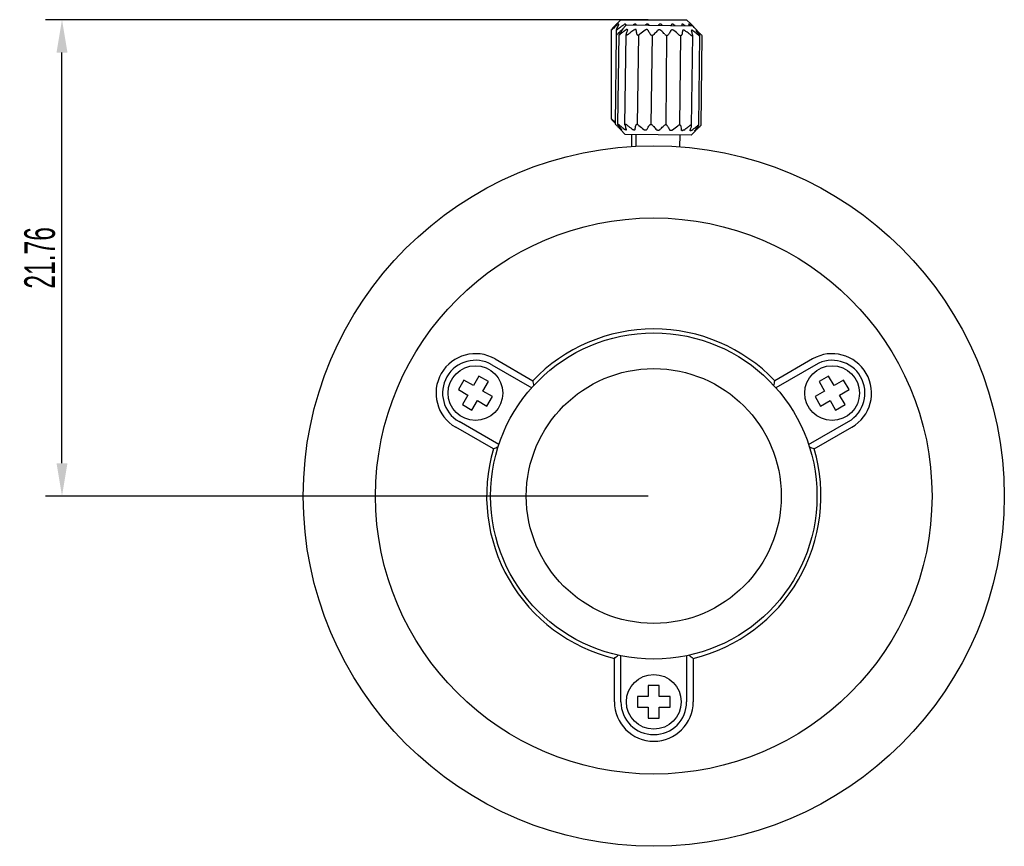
# Model space of a CAD drawing. Header units: millimetres. Extents: x 79 to 276, y 66 to 188.
# Tile 4 of 4: x 186 to 276, y 78 to 153. Entities that reach past the tile are written whole.
import ezdxf

# ---------------------------------------------------------------- set-up
doc = ezdxf.new("R2010")
doc.units = ezdxf.units.MM
doc.header["$LTSCALE"] = 16.335
doc.header["$PDMODE"] = 3
doc.header["$PDSIZE"] = 8
doc.layers.get('0').update_dxf_attribs({"linetype": 'CONTINUOUS'})
doc.layers.get('Defpoints').update_dxf_attribs({"linetype": 'CONTINUOUS'})
doc.layers.add('02___PRT_ALL_AXES', color=7, linetype='CONTINUOUS')
doc.styles.get("Standard").update_dxf_attribs({"font": 'txt', "width": 0.6})
doc.dimstyles.get("Standard").update_dxf_attribs({"dimtxt": 2.8, "dimasz": 3, "dimexe": 1.5, "dimexo": 0.5, "dimtad": 1, "dimdec": 3, "dimdsep": 46, "dimtxsty": 'STANDARD', "dimblk": '_FILLED', "dimblk1": '_FILLED', "dimblk2": '_FILLED', "dimcen": 0.09, "dimadec": 3, "dimazin": 2, "dimtol": 1, "dimtp": 0.001, "dimtm": 0.001, "dimtfac": 1, "dimtdec": 3, "dimtofl": 0, "dimtmove": 0, "dimatfit": 3, "dimldrblk": '_FILLED', "dimfxl": 1, "dimtolj": 1, "dimarcsym": 0})

# ---------------------------------------------------------------- blocks, each defined once
blk = doc.blocks.new('_FILLED')
at = {"color": 0, "linetype": 'ByBlock'}
blk.add_solid([(0, 0), (-1, 0.167), (-1, -0.167)], dxfattribs=at)
blk = doc.blocks.new('*D32')
at = {"color": 0, "lineweight": -2}
for p, q in [((243.266, 153.173), (188.242, 153.173)), ((189.742, 112.661), (189.742, 150.173)), ((243.266, 109.661), (188.242, 109.661))]:
    blk.add_line(p, q, dxfattribs=at)
at = {"layer": 'Defpoints', "color": 0}
for p in [(189.742, 153.173), (243.766, 153.173), (243.766, 109.661)]:
    blk.add_point(p, dxfattribs=at)
at = {"color": 0, "linetype": 'ByBlock', "lineweight": -2, "xscale": 3, "yscale": 3, "zscale": 3}
for p, rotation in [((189.742, 153.173), 90), ((189.742, 109.661), 270)]:
    blk.add_blockref('_FILLED', p, dxfattribs=dict(at, rotation=rotation))
at = {"color": 0, "insert": (187.717, 131.417), "char_height": 2.8, "attachment_point": 5, "rotation": 90}
blk.add_mtext('\\A1;21.76{}{{\\H0.7x;}{}}', dxfattribs=at)

msp = doc.modelspace()

# ---------------------------------------------------------------- linework, layer by layer
for p, q in [((242.3687, 151.7771), (242.2539, 143.5896)), ((243.6106, 151.7565), (243.511, 143.5766)), ((244.9234, 151.743), (244.8565, 143.5605)), ((246.2032, 151.7272), (246.1036, 143.5427))]:
    msp.add_line(p, q)
at = {"layer": '02___PRT_ALL_AXES', "color": 7, "linetype": 'Continuous'}
for p, q in [((240.7659, 153.1732), (240.3659, 152.7732)), ((240.7659, 153.1732), (246.7659, 153.1732)), ((246.7659, 153.1732), (247.1659, 152.7732)), ((239.9123, 144.0803), (239.9123, 152.2661)), ((239.966, 152.3395), (239.9906, 152.3674)), ((239.966, 152.3395), (239.9908, 152.3671)), ((240.2534, 152.5369), (240.2227, 152.5113)), ((240.2534, 152.5369), (240.2229, 152.511)), ((240.3426, 152.7487), (240.3659, 152.7732)), ((240.3519, 152.7585), (240.3427, 152.7488)), ((240.353, 151.7957), (240.353, 152.2887)), ((241.2897, 152.6946), (240.8437, 152.2593)), ((241.2, 152.6077), (241.2067, 152.7007)), ((241.2067, 152.7005), (241.2079, 152.7169)), ((241.2079, 152.7169), (241.2079, 152.6946)), ((241.2897, 152.6946), (247.2892, 152.6215)), ((241.3613, 152.2373), (241.3668, 152.2654)), ((246.3239, 152.7169), (246.3239, 152.6333)), ((246.3239, 152.7169), (246.33, 152.6339)), ((247.1659, 152.7732), (247.1811, 152.7572)), ((247.1799, 152.7585), (247.1891, 152.7488)), ((247.2017, 152.1943), (247.2065, 152.1661)), ((247.2892, 152.6215), (247.7245, 152.1755)), ((247.5411, 152.3671), (247.5659, 152.3395)), ((247.5412, 152.3674), (247.5659, 152.3395)), ((240.2691, 143.6163), (240.3687, 151.7957)), ((240.4926, 143.6021), (240.5925, 151.8045)), ((241.1364, 143.5611), (241.2371, 151.8298)), ((241.2426, 151.8613), (241.2371, 151.8298)), ((247.22, 143.487), (247.3207, 151.7557)), ((247.3207, 151.7557), (247.316, 151.7874)), ((247.8646, 143.5124), (247.9645, 151.7147)), ((248.0885, 143.5211), (248.1881, 151.7005)), ((248.1443, 151.7433), (248.1881, 151.7005)), ((239.9908, 143.9794), (239.966, 144.007)), ((239.9906, 143.9791), (239.966, 144.007)), ((240.2227, 143.8352), (240.2532, 143.8097)), ((240.2229, 143.8355), (240.2532, 143.8097)), ((241.1679, 142.6953), (240.7327, 143.1413)), ((241.1364, 143.5611), (241.1412, 143.5294)), ((241.2507, 143.1507), (241.2554, 143.1225)), ((247.0904, 143.0515), (247.0958, 143.0796)), ((247.1675, 142.6223), (247.6134, 143.0575)), ((247.2145, 143.4555), (247.22, 143.4871)), ((248.0838, 143.5168), (248.0885, 143.5211)), ((247.1675, 142.6223), (241.1679, 142.6953)), ((241.7659, 141.5978), (241.7659, 142.688)), ((242.1549, 141.6191), (242.1678, 142.6831)), ((246.1546, 141.5704), (246.1675, 142.6344)), ((228.9846, 121.6593), (232.6264, 119.5567)), ((229.2846, 122.1789), (232.7234, 120.1936)), ((258.2472, 122.1789), (254.8084, 120.1936)), ((258.5472, 121.6593), (254.9054, 119.5567)), ((227.8016, 120.6103), (227.3016, 119.7442)), ((228.6676, 120.1103), (227.8016, 120.6103)), ((259.7302, 120.6103), (258.8642, 120.1103)), ((260.2302, 119.7442), (259.7302, 120.6103)), ((226.4356, 120.2442), (225.9356, 119.3782)), ((227.3016, 119.7442), (226.4356, 120.2442)), ((228.1676, 119.2442), (228.6676, 120.1103)), ((258.8642, 120.1103), (259.3642, 119.2442)), ((261.0962, 120.2442), (260.2302, 119.7442)), ((261.5962, 119.3782), (261.0962, 120.2442)), ((225.9356, 119.3782), (226.8016, 118.8782)), ((226.8016, 118.8782), (226.3016, 118.0122)), ((229.0337, 118.7442), (228.1676, 119.2442)), ((228.5337, 117.8782), (229.0337, 118.7442)), ((259.3642, 119.2442), (258.4982, 118.7442)), ((258.4982, 118.7442), (258.9982, 117.8782)), ((260.7302, 118.8782), (261.5962, 119.3782)), ((261.2302, 118.0122), (260.7302, 118.8782)), ((226.3016, 118.0122), (227.1676, 117.5122)), ((227.1676, 117.5122), (227.6676, 118.3782)), ((227.6676, 118.3782), (228.5337, 117.8782)), ((258.9982, 117.8782), (259.8642, 118.3782)), ((259.8642, 118.3782), (260.3642, 117.5122)), ((260.3642, 117.5122), (261.2302, 118.0122)), ((229.6264, 114.3606), (225.9846, 116.4632)), ((257.9054, 114.3606), (261.5472, 116.4632)), ((229.1234, 113.9582), (225.6846, 115.9435)), ((258.4084, 113.9582), (261.8472, 115.9435)), ((240.1659, 90.8612), (240.1659, 94.832)), ((240.7659, 90.8612), (240.7659, 95.0664)), ((246.7659, 95.0664), (246.7659, 90.8612)), ((247.3659, 94.832), (247.3659, 90.8612)), ((244.2659, 92.3612), (243.2659, 92.3612)), ((243.2659, 92.3612), (243.2659, 91.3612)), ((244.2659, 91.3612), (244.2659, 92.3612)), ((243.2659, 91.3612), (242.2659, 91.3612)), ((242.2659, 91.3612), (242.2659, 90.3612)), ((245.2659, 91.3612), (244.2659, 91.3612)), ((245.2659, 90.3612), (245.2659, 91.3612)), ((242.2659, 90.3612), (243.2659, 90.3612)), ((243.2659, 90.3612), (243.2659, 89.3612)), ((244.2659, 90.3612), (245.2659, 90.3612)), ((244.2659, 89.3612), (244.2659, 90.3612)), ((243.2659, 89.3612), (244.2659, 89.3612))]:
    msp.add_line(p, q, dxfattribs=at)
for centre, radius in [((243.7659, 109.6612), 32), ((243.7659, 109.6612), 25.4), ((243.7659, 109.6612), 14.9), ((227.4846, 119.0612), 2.5), ((260.0472, 119.0612), 2.5), ((243.7659, 109.6612), 11.6383), ((243.7659, 90.8612), 2.5)]:
    msp.add_circle(centre, radius, dxfattribs=at)
for centre, radius, start, end in [((250.1594, 143.3523), 13.5896, 137.436208, 138.598555), ((250.0063, 143.4912), 13.3829, 137.430666, 138.451717), ((250.6693, 140.0674), 16.2475, 130.171859, 130.946389), ((248.1482, 145.1993), 10.8589, 136.188267, 137.43607), ((249.7766, 141.121), 14.8666, 129.989077, 130.16236), ((248.4702, 142.693), 12.8226, 128.580423, 129.85221), ((233.3737, 159.3783), 9.6186, 316.16692, 316.429765), ((233.3691, 159.3828), 9.6251, 316.167025, 316.42907), ((253.9391, 145.4824), 15.2043, 152.915536, 153.192562), ((252.3242, 146.31), 13.3897, 152.287279, 152.922282), ((251.4533, 140.2197), 16.0263, 133.149066, 133.363566), ((250.3145, 147.3669), 11.1191, 151.465016, 152.292614), ((250.9163, 140.7926), 15.2411, 132.893488, 133.149323), ((251.3377, 138.4611), 17.5912, 127.067227, 127.913345), ((250.0784, 141.6963), 14.0088, 132.249724, 132.898534), ((249.1537, 147.9956), 9.799, 151.196033, 151.452077), ((252.2505, 143.4653), 14.3443, 143.881492, 144.137025), ((248.6282, 143.298), 11.8481, 130.974014, 132.266528), ((250.9399, 144.4244), 12.7203, 143.085708, 143.891557), ((249.717, 140.6082), 14.901, 126.044147, 127.070888), ((251.0677, 138.7658), 16.686, 127.170639, 128.261642), ((249.1628, 145.761), 10.4967, 142.019213, 143.093078), ((248.2526, 146.4679), 9.3442, 141.827763, 142.000768), ((248.7284, 141.9617), 13.2249, 125.585466, 126.031231), ((249.8436, 140.373), 14.6658, 126.815325, 127.153902), ((248.9853, 141.5231), 13.2308, 125.911901, 126.824111), ((261.6273, 145.6642), 21.3059, 162.932173, 163.090217), ((259.0549, 146.4561), 18.6143, 162.485746, 162.938235), ((255.5208, 147.5735), 14.9078, 161.922701, 162.493875), ((253.9413, 148.088), 13.2466, 161.745928, 161.918276), ((252.4665, 137.2565), 18.2931, 126.55011, 127.037369), ((250.4818, 139.9523), 14.9456, 124.76523, 126.592415), ((249.4501, 142.3857), 12.7836, 126.083626, 126.304563), ((231.8951, 148.4881), 11.0992, 22.213373, 22.395233), ((212.7847, 147.5706), 29.7506, 8.269146, 9.005635), ((250.3586, 144.0627), 11.3391, 130.251817, 130.582232), ((235.9346, 146.4726), 9.6564, 39.926616, 40.289002), ((251.644, 146.4331), 9.7176, 139.71184, 140.150451), ((237.0946, 143.9703), 11.4604, 49.272232, 49.746755), ((255.9276, 148.3689), 11.4135, 157.607401, 157.99248), ((237.8957, 142.1316), 13.0985, 53.356359, 53.913203), ((273.0651, 147.2642), 27.1145, 169.56337, 170.371463), ((238.8034, 141.9617), 13.2249, 53.968759, 54.414534), ((238.4344, 141.4536), 13.8529, 53.7862, 53.970668), ((237.7895, 140.1068), 14.9456, 52.012399, 53.839576), ((238.0575, 147.8203), 10.1643, 28.21309, 28.798834), ((239.5016, 143.2386), 12.1217, 50.845631, 51.437191), ((253.9918, 159.2198), 9.3889, 223.409695, 223.569752), ((254.1581, 159.3783), 9.6186, 223.570235, 223.83308), ((254.1628, 159.3828), 9.6251, 223.57093, 223.832975), ((233.4258, 147.9921), 14.399, 16.101584, 16.850997), ((239.3474, 145.1651), 10.9087, 42.514046, 43.809803), ((239.7885, 145.5836), 10.3007, 43.178248, 43.828473), ((229.379, 146.8179), 18.6126, 15.666561, 16.119476), ((238.8984, 144.7487), 11.5211, 42.531263, 43.177217), ((239.3238, 141.6407), 13.2308, 51.780689, 52.692907), ((237.4823, 143.4524), 13.4409, 41.549736, 42.522832), ((237.3275, 143.3122), 13.6498, 41.403139, 42.517128), ((238.5806, 140.6927), 14.4354, 51.620998, 51.790818), ((238.2932, 140.3299), 14.8983, 51.451503, 51.620973), ((237.1743, 138.9341), 16.6871, 50.343189, 51.433472), ((239.5398, 146.0928), 10.1377, 35.494318, 36.764821), ((239.7235, 143.4059), 11.8488, 46.33751, 47.630767), ((237.4413, 144.5893), 12.7193, 34.713231, 35.519816), ((238.2346, 141.8398), 14.0098, 45.706284, 46.354355), ((232.7216, 160.0542), 11.2552, 312.798788, 313.359946), ((235.7399, 137.4602), 18.293, 51.567438, 52.054706), ((226.7863, 146.0884), 21.306, 15.51459, 15.672636), ((236.1069, 143.6618), 14.3444, 34.467782, 34.723317), ((237.3756, 140.9574), 15.2412, 45.455456, 45.711317), ((236.8249, 140.3978), 16.0263, 45.241242, 45.455713), ((255.9634, 159.6986), 11.1546, 225.24292, 225.494385), ((250.2043, 153.0343), 13.6498, 221.403139, 222.517128), ((250.0495, 152.8941), 13.4409, 221.549736, 222.522832), ((250.6692, 156.279), 16.2474, 229.053611, 229.828214), ((249.7766, 155.2256), 14.8667, 229.837714, 230.010915), ((248.417, 151.3975), 11.2262, 222.524792, 223.46821), ((232.4232, 135.5465), 11.2552, 45.244861, 45.806019), ((251.6322, 154.919), 16.0263, 225.241242, 225.455712), ((251.0815, 154.3594), 15.2412, 225.455456, 225.711317), ((250.2226, 153.4771), 14.0098, 225.706285, 226.354341), ((252.3502, 151.6551), 14.3444, 214.467782, 214.723317), ((248.7336, 151.911), 11.8489, 226.337495, 227.630766), ((251.0158, 150.7275), 12.7193, 214.713232, 215.519802), ((251.2828, 156.3827), 16.6871, 230.343189, 231.433458), ((248.9173, 149.224), 10.1378, 215.494303, 216.76482), ((250.164, 154.987), 14.8983, 231.451488, 231.620973), ((249.8766, 154.6241), 14.4354, 231.620998, 231.790818), ((249.1333, 153.6761), 13.2308, 231.780689, 232.692907), ((261.6708, 149.2284), 21.306, 195.51459, 195.672636), ((259.0781, 148.499), 18.6127, 195.666561, 196.119468), ((255.0314, 147.3248), 14.399, 196.101575, 196.850996), ((252.7173, 157.8566), 18.293, 231.567438, 232.054706), ((250.6676, 155.21), 14.9456, 232.0124, 233.839576), ((215.392, 148.0526), 27.1145, 349.56337, 350.371463), ((275.6724, 147.7463), 29.7506, 188.269146, 189.005635), ((237.9753, 155.3646), 14.9456, 304.76523, 306.592415), ((235.9907, 158.0603), 18.2931, 306.55011, 307.037369), ((234.5159, 147.2288), 13.2466, 341.745928, 341.918277), ((232.9363, 147.7433), 14.9078, 341.922701, 342.493867), ((229.4023, 148.8608), 18.6143, 342.485739, 342.938235), ((226.8298, 149.6526), 21.3059, 342.932173, 343.090217), ((239.4718, 153.7937), 13.2308, 305.911901, 306.82411), ((238.6135, 154.9438), 14.6658, 306.815324, 307.153887), ((237.3895, 156.551), 16.686, 307.170625, 308.261643), ((240.2045, 148.849), 9.3442, 321.827763, 322.000768), ((239.2943, 149.5558), 10.4966, 322.019213, 323.093064), ((239.8289, 152.0188), 11.8481, 310.974013, 312.266513), ((237.5172, 150.8925), 12.7203, 323.085694, 323.891557), ((236.2067, 151.8516), 14.3443, 323.881491, 324.137025), ((238.3787, 153.6205), 14.0088, 312.24971, 312.898535), ((237.5408, 154.5242), 15.2411, 312.893488, 313.149323), ((237.0039, 155.0972), 16.0264, 313.149066, 313.363566), ((255.6667, 135.3361), 11.1546, 133.110422, 133.361887), ((255.7597, 135.2366), 11.2907, 132.830928, 133.109568), ((243.7659, 109.6612), 15.26, 43.645322, 136.354678), ((227.4846, 119.0612), 3.6, 60, 240), ((260.0472, 119.0612), 3.6, 300, 120), ((227.4846, 119.0612), 3, 60, 240), ((260.0472, 119.0612), 3, 300, 120), ((280.7316, 127.0909), 48.5011, 188.17572, 188.718736), ((206.8003, 127.0909), 48.5011, 351.281264, 351.82428), ((243.7659, 109.6612), 15.26, 163.645322, 256.354678), ((247.1542, 68.9332), 48.5011, 111.281264, 111.82428), ((243.7659, 109.6612), 15.26, 283.645322, 16.354678), ((240.3776, 68.9332), 48.5011, 68.17572, 68.718736), ((210.1886, 132.9596), 48.5011, 308.17572, 308.718736), ((277.3433, 132.9596), 48.5011, 231.281264, 231.82428), ((243.7659, 90.8612), 3.6, 180, 360), ((243.7659, 90.8612), 3, 180, 360)]:
    msp.add_arc(centre, radius, start, end, dxfattribs=at)
for points, knots in [([(239.9123, 152.2661), (239.9123, 152.2651), (239.9137, 152.2625), (239.9192, 152.2639), (239.9257, 152.2666), (239.935, 152.272), (239.9461, 152.2793), (239.9643, 152.2924), (239.9784, 152.3035), (239.9881, 152.3114)], [0, 0, 0, 0, 0.0317515, 0.0772081, 0.1572928, 0.272834, 0.4196656, 0.5929873, 1, 1, 1, 1]), ([(239.9164, 152.2767), (239.9158, 152.2756), (239.914, 152.2723), (239.9123, 152.2687), (239.9123, 152.2661)], [0, 0, 0, 0, 0.3285377, 1, 1, 1, 1]), ([(239.966, 152.3395), (239.9556, 152.3278), (239.9384, 152.3075), (239.9219, 152.2863), (239.9164, 152.2767)], [0, 0, 0, 0, 0.5843403, 1, 1, 1, 1]), ([(239.9881, 152.3114), (239.9908, 152.3136), (240.002, 152.3229), (240.0131, 152.3323), (240.0214, 152.3395)], [0, 0, 0, 0, 0.2413804, 1, 1, 1, 1]), ([(240.353, 152.2887), (240.353, 152.2848), (240.3538, 152.2771), (240.364, 152.2631), (240.3938, 152.2622), (240.4313, 152.2766), (240.4597, 152.2922), (240.475, 152.3017)], [0, 0, 0, 0, 0.0823822, 0.1552235, 0.3367729, 0.6277015, 1, 1, 1, 1]), ([(240.3688, 152.3395), (240.3672, 152.3362), (240.3613, 152.324), (240.3565, 152.3113), (240.3545, 152.3017)], [0, 0, 0, 0, 0.2764419, 1, 1, 1, 1]), ([(240.5162, 152.7481), (240.5127, 152.7458), (240.4983, 152.7358), (240.4843, 152.7252), (240.4739, 152.7169)], [0, 0, 0, 0, 0.2359596, 1, 1, 1, 1]), ([(240.475, 152.3017), (240.4795, 152.3046), (240.4978, 152.3165), (240.5155, 152.3294), (240.5285, 152.3395)], [0, 0, 0, 0, 0.2445437, 1, 1, 1, 1]), ([(240.583, 152.7605), (240.583, 152.7643), (240.5797, 152.7742), (240.5608, 152.7728), (240.5409, 152.7635), (240.5249, 152.7539), (240.5162, 152.7481)], [0, 0, 0, 0, 0.1446455, 0.3151332, 0.6047293, 1, 1, 1, 1]), ([(240.5671, 152.7169), (240.5687, 152.7197), (240.5742, 152.7301), (240.579, 152.7409), (240.5812, 152.7489)], [0, 0, 0, 0, 0.2827245, 1, 1, 1, 1]), ([(240.5812, 152.7489), (240.5815, 152.75), (240.5824, 152.7538), (240.583, 152.7577), (240.583, 152.7605)], [0, 0, 0, 0, 0.2779372, 1, 1, 1, 1]), ([(240.8876, 152.2673), (240.8853, 152.2654), (240.8757, 152.2576), (240.8663, 152.2496), (240.8592, 152.2434)], [0, 0, 0, 0, 0.2371829, 1, 1, 1, 1]), ([(240.9395, 152.2956), (240.9395, 152.2965), (240.939, 152.2986), (240.9351, 152.2991), (240.9307, 152.2974), (240.9245, 152.2943), (240.9169, 152.2895), (240.9043, 152.2806), (240.8944, 152.2728), (240.8876, 152.2673)], [0, 0, 0, 0, 0.0423758, 0.0860946, 0.1597325, 0.2683824, 0.4105014, 0.5827178, 1, 1, 1, 1]), ([(240.9066, 152.2428), (240.9149, 152.2534), (240.9259, 152.2678), (240.9363, 152.2857), (240.9394, 152.2928), (240.9395, 152.2956)], [0, 0, 0, 0, 0.6426231, 0.8648964, 1, 1, 1, 1]), ([(241.0822, 152.7481), (241.078, 152.7458), (241.0609, 152.7362), (241.0446, 152.7254), (241.0326, 152.7169)], [0, 0, 0, 0, 0.2448216, 1, 1, 1, 1]), ([(241.125, 152.7667), (241.1215, 152.7656), (241.1068, 152.7604), (241.0927, 152.7537), (241.0822, 152.7481)], [0, 0, 0, 0, 0.2367631, 1, 1, 1, 1]), ([(241.2079, 152.7169), (241.2086, 152.7262), (241.2081, 152.7444), (241.1838, 152.7799), (241.1459, 152.7734), (241.125, 152.7667)], [0, 0, 0, 0, 0.2374105, 0.4461652, 1, 1, 1, 1]), ([(241.272, 152.2696), (241.2681, 152.2674), (241.252, 152.2578), (241.2365, 152.2473), (241.2249, 152.2389)], [0, 0, 0, 0, 0.2406988, 1, 1, 1, 1]), ([(241.3668, 152.2653), (241.3668, 152.2723), (241.3648, 152.2838), (241.353, 152.2924), (241.341, 152.2945), (241.3265, 152.2929), (241.3025, 152.2858), (241.2844, 152.2767), (241.272, 152.2696)], [0, 0, 0, 0, 0.1792057, 0.262851, 0.3610384, 0.4841911, 0.6342499, 1, 1, 1, 1]), ([(242.1572, 152.7169), (242.1506, 152.7327), (242.1258, 152.7645), (242.0602, 152.7789), (241.9884, 152.7595), (241.9428, 152.7327), (241.921, 152.7169)], [0, 0, 0, 0, 0.1899975, 0.4173817, 0.7005138, 1, 1, 1, 1]), ([(242.1685, 152.2275), (242.1661, 152.2423), (242.1516, 152.2751), (242.1048, 152.2875), (242.0643, 152.2815), (242.016, 152.2654), (241.9816, 152.2453), (241.9596, 152.23)], [0, 0, 0, 0, 0.1811025, 0.3896001, 0.5250172, 0.6766358, 1, 1, 1, 1]), ([(243.2309, 152.2145), (243.2206, 152.231), (243.1885, 152.2622), (243.118, 152.2779), (243.0421, 152.2605), (242.9958, 152.2335), (242.9746, 152.2176)], [0, 0, 0, 0, 0.2036121, 0.4452776, 0.7229906, 1, 1, 1, 1]), ([(243.3005, 152.7169), (243.2864, 152.7334), (243.2481, 152.7632), (243.149, 152.7844), (243.0711, 152.7501), (243.0319, 152.7169)], [0, 0, 0, 0, 0.2214762, 0.4766232, 1, 1, 1, 1]), ([(243.4569, 151.8344), (243.4384, 151.8667), (243.3648, 151.9945), (243.2891, 152.121), (243.2309, 152.2145)], [0, 0, 0, 0, 0.25284, 1, 1, 1, 1]), ([(244.1475, 152.2034), (244.1157, 152.1732), (243.9883, 152.0509), (243.8638, 151.9257), (243.7715, 151.8306)], [0, 0, 0, 0, 0.2487668, 1, 1, 1, 1]), ([(244.4202, 152.2), (244.4034, 152.2168), (244.3613, 152.2463), (244.2846, 152.2638), (244.2075, 152.2482), (244.1648, 152.2197), (244.1475, 152.2034)], [0, 0, 0, 0, 0.2373912, 0.5000792, 0.7626798, 1, 1, 1, 1]), ([(244.4999, 152.7169), (244.4607, 152.7501), (244.3828, 152.7844), (244.2837, 152.7632), (244.2454, 152.7334), (244.2314, 152.7169)], [0, 0, 0, 0, 0.5235319, 0.7785892, 1, 1, 1, 1]), ([(244.7871, 151.8182), (244.757, 151.8508), (244.6367, 151.9799), (244.514, 152.1068), (244.4202, 152.2)], [0, 0, 0, 0, 0.251166, 1, 1, 1, 1]), ([(245.3369, 152.1889), (245.3169, 152.1584), (245.2367, 152.0347), (245.1591, 151.9094), (245.1016, 151.8144)], [0, 0, 0, 0, 0.2469684, 1, 1, 1, 1]), ([(245.5932, 152.1858), (245.5724, 152.2022), (245.5267, 152.2303), (245.4512, 152.2495), (245.3804, 152.2355), (245.3476, 152.2051), (245.3369, 152.1889)], [0, 0, 0, 0, 0.2770877, 0.5548773, 0.7964496, 1, 1, 1, 1]), ([(245.6108, 152.7169), (245.5891, 152.7327), (245.5434, 152.7595), (245.4716, 152.7789), (245.4061, 152.7645), (245.3812, 152.7327), (245.3747, 152.7169)], [0, 0, 0, 0, 0.299567, 0.5827677, 0.8100581, 1, 1, 1, 1]), ([(246.4992, 152.7169), (246.478, 152.732), (246.4459, 152.7522), (246.4015, 152.7694), (246.3727, 152.7746), (246.3482, 152.7712), (246.3253, 152.7531), (246.3229, 152.7305), (246.3239, 152.7169)], [0, 0, 0, 0, 0.3467849, 0.5008251, 0.6306286, 0.7330418, 0.8185805, 1, 1, 1, 1]), ([(246.6082, 152.1734), (246.5865, 152.1892), (246.5527, 152.2101), (246.5047, 152.2274), (246.4643, 152.2344), (246.4174, 152.2232), (246.402, 152.1907), (246.3993, 152.1759)], [0, 0, 0, 0, 0.3234461, 0.4751061, 0.6105429, 0.8189472, 1, 1, 1, 1]), ([(247.058, 152.7169), (247.0511, 152.7224), (247.0407, 152.7303), (247.0269, 152.7404), (247.0114, 152.7512), (246.9917, 152.7632), (246.9715, 152.7727), (246.9523, 152.7744), (246.9488, 152.7644), (246.9488, 152.7605)], [0, 0, 0, 0, 0.1995653, 0.2948416, 0.3861991, 0.6290184, 0.8072203, 0.9120165, 1, 1, 1, 1]), ([(246.9488, 152.7605), (246.9488, 152.754), (246.9535, 152.7387), (246.9603, 152.7248), (246.9647, 152.7169)], [0, 0, 0, 0, 0.4196585, 1, 1, 1, 1]), ([(247.3428, 152.1645), (247.3261, 152.1772), (247.3013, 152.1945), (247.2672, 152.2124), (247.242, 152.2218), (247.2157, 152.2245), (247.2028, 152.2082), (247.2018, 152.1991), (247.2017, 152.1943)], [0, 0, 0, 0, 0.3649657, 0.5257857, 0.6622629, 0.8457829, 0.9173934, 1, 1, 1, 1]), ([(247.7085, 152.16), (247.6986, 152.169), (247.6781, 152.1867), (247.6614, 152.2016), (247.6297, 152.2223), (247.6296, 152.2141)], [0, 0, 0, 0, 0.4149115, 0.7480677, 1, 1, 1, 1]), ([(247.6296, 152.2141), (247.6296, 152.2113), (247.6325, 152.2041), (247.6424, 152.186), (247.6532, 152.1713), (247.6612, 152.1606)], [0, 0, 0, 0, 0.1350968, 0.3573262, 1, 1, 1, 1]), ([(240.6255, 151.8689), (240.617, 151.857), (240.6055, 151.8401), (240.5951, 151.8182), (240.5926, 151.8086), (240.5925, 151.8045)], [0, 0, 0, 0, 0.60144, 0.8305156, 1, 1, 1, 1]), ([(240.5925, 151.8045), (240.5925, 151.8022), (240.5931, 151.7975), (240.6007, 151.7917), (240.6151, 151.7937), (240.6341, 151.8008), (240.6581, 151.8136), (240.675, 151.8243), (240.684, 151.8304)], [0, 0, 0, 0, 0.0642169, 0.1217061, 0.2457489, 0.4406555, 0.6977352, 1, 1, 1, 1]), ([(240.684, 151.8304), (240.6882, 151.8332), (240.7055, 151.8451), (240.7223, 151.8577), (240.7348, 151.8675)], [0, 0, 0, 0, 0.2405086, 1, 1, 1, 1]), ([(241.2371, 151.8298), (241.237, 151.8189), (241.241, 151.8007), (241.2608, 151.7873), (241.2811, 151.7836), (241.3056, 151.7859), (241.3442, 151.7966), (241.373, 151.8107), (241.3922, 151.8218)], [0, 0, 0, 0, 0.173608, 0.2608982, 0.3655038, 0.4949896, 0.6482121, 1, 1, 1, 1]), ([(242.2259, 151.8494), (242.2274, 151.8392), (242.2332, 151.8191), (242.2612, 151.7821), (242.3152, 151.7681), (242.3714, 151.7761), (242.4339, 151.7976), (242.4768, 151.8249), (242.5025, 151.846)], [0, 0, 0, 0, 0.0925103, 0.1855948, 0.4072716, 0.5482619, 0.699549, 1, 1, 1, 1]), ([(243.4569, 151.8344), (243.4696, 151.8123), (243.5114, 151.7704), (243.6024, 151.7487), (243.697, 151.7709), (243.7503, 151.8087), (243.7715, 151.8306)], [0, 0, 0, 0, 0.2124239, 0.4682137, 0.7463577, 1, 1, 1, 1]), ([(244.7871, 151.8182), (244.8077, 151.7959), (244.8601, 151.7568), (244.9541, 151.7323), (245.0457, 151.7518), (245.0885, 151.7926), (245.1016, 151.8144)], [0, 0, 0, 0, 0.2536432, 0.5317871, 0.7875767, 1, 1, 1, 1]), ([(246.0561, 151.8027), (246.0813, 151.781), (246.1235, 151.7527), (246.1854, 151.7297), (246.2415, 151.7203), (246.2958, 151.733), (246.3247, 151.7693), (246.3309, 151.7893), (246.3326, 151.7994)], [0, 0, 0, 0, 0.3004519, 0.4517391, 0.5927292, 0.8144057, 0.9074898, 1, 1, 1, 1]), ([(247.1107, 151.7899), (247.1334, 151.7719), (247.1687, 151.7475), (247.2179, 151.7237), (247.2517, 151.713), (247.2811, 151.7102), (247.3049, 151.7172), (247.3187, 151.7347), (247.3206, 151.7486), (247.3207, 151.7557)], [0, 0, 0, 0, 0.3397319, 0.4987206, 0.6394332, 0.7533465, 0.8408501, 0.9169398, 1, 1, 1, 1]), ([(247.8238, 151.7812), (247.8403, 151.7676), (247.8647, 151.7485), (247.8974, 151.7266), (247.9188, 151.7142), (247.937, 151.7062), (247.951, 151.7024), (247.9627, 151.705), (247.9644, 151.7118), (247.9645, 151.7147)], [0, 0, 0, 0, 0.3762127, 0.5453478, 0.6929171, 0.8115209, 0.8951944, 0.9485449, 1, 1, 1, 1]), ([(247.9645, 151.7147), (247.9645, 151.7188), (247.9622, 151.7285), (247.9523, 151.7507), (247.9413, 151.7678), (247.933, 151.7799)], [0, 0, 0, 0, 0.1694843, 0.3985594, 1, 1, 1, 1]), ([(240.0214, 144.007), (240.0081, 144.0185), (239.9834, 144.0392), (239.9534, 144.0624), (239.9332, 144.0757), (239.9236, 144.081), (239.9177, 144.083), (239.9148, 144.0834), (239.9125, 144.0825), (239.9123, 144.081), (239.9123, 144.0803)], [0, 0, 0, 0, 0.3881475, 0.7113445, 0.8338215, 0.9216595, 0.9511241, 0.9714302, 0.9852845, 1, 1, 1, 1]), ([(239.9123, 144.0803), (239.9123, 144.0766), (239.9181, 144.0669), (239.9289, 144.051), (239.9459, 144.0301), (239.9588, 144.0151), (239.966, 144.007)], [0, 0, 0, 0, 0.124297, 0.3469122, 0.6460722, 1, 1, 1, 1]), ([(240.6333, 143.5356), (240.6169, 143.5492), (240.5924, 143.5683), (240.5597, 143.5902), (240.5384, 143.6026), (240.5201, 143.6106), (240.5061, 143.6145), (240.4944, 143.6118), (240.4927, 143.6051), (240.4926, 143.6021)], [0, 0, 0, 0, 0.3762125, 0.545347, 0.6929164, 0.8115207, 0.8951944, 0.9485449, 1, 1, 1, 1]), ([(240.4926, 143.6021), (240.4926, 143.598), (240.4949, 143.5884), (240.5048, 143.5661), (240.5158, 143.549), (240.5241, 143.5369)], [0, 0, 0, 0, 0.1694844, 0.39856, 1, 1, 1, 1]), ([(240.7763, 143.1323), (240.7741, 143.1342), (240.7648, 143.1423), (240.7556, 143.1505), (240.7486, 143.1568)], [0, 0, 0, 0, 0.2371829, 1, 1, 1, 1]), ([(240.8275, 143.1027), (240.8275, 143.1018), (240.827, 143.0997), (240.8231, 143.0993), (240.8187, 143.1011), (240.8126, 143.1044), (240.8052, 143.1094), (240.7927, 143.1186), (240.7831, 143.1266), (240.7763, 143.1323)], [0, 0, 0, 0, 0.0423758, 0.0860946, 0.1597325, 0.2683824, 0.4105014, 0.5827178, 1, 1, 1, 1]), ([(240.796, 143.1563), (240.804, 143.1455), (240.8147, 143.1308), (240.8246, 143.1127), (240.8276, 143.1055), (240.8275, 143.1027)], [0, 0, 0, 0, 0.6426231, 0.8648964, 1, 1, 1, 1]), ([(241.1606, 143.1206), (241.1567, 143.1229), (241.1409, 143.1329), (241.1256, 143.1438), (241.1143, 143.1524)], [0, 0, 0, 0, 0.2406988, 1, 1, 1, 1]), ([(241.3464, 143.5269), (241.3237, 143.545), (241.2885, 143.5693), (241.2392, 143.5931), (241.2054, 143.6038), (241.176, 143.6066), (241.1522, 143.5996), (241.1384, 143.5821), (241.1365, 143.5682), (241.1364, 143.5611)], [0, 0, 0, 0, 0.3397311, 0.4987195, 0.6394323, 0.7533459, 0.8408498, 0.9169395, 1, 1, 1, 1]), ([(241.2554, 143.1225), (241.2553, 143.1155), (241.2531, 143.1042), (241.241, 143.0958), (241.2289, 143.094), (241.2145, 143.096), (241.1907, 143.1036), (241.1728, 143.1132), (241.1606, 143.1206)], [0, 0, 0, 0, 0.1792057, 0.262851, 0.3610384, 0.4841911, 0.6342499, 1, 1, 1, 1]), ([(242.0579, 143.1409), (242.0551, 143.1261), (242.0398, 143.0937), (241.9928, 143.0825), (241.9524, 143.0894), (241.9045, 143.1067), (241.8706, 143.1276), (241.849, 143.1434)], [0, 0, 0, 0, 0.1811025, 0.3896001, 0.5250172, 0.6766358, 1, 1, 1, 1]), ([(242.4011, 143.5141), (242.3758, 143.5358), (242.3337, 143.5641), (242.2717, 143.5871), (242.2157, 143.5965), (242.1614, 143.5839), (242.1325, 143.5475), (242.1262, 143.5276), (242.1245, 143.5175)], [0, 0, 0, 0, 0.300451, 0.4517381, 0.5927284, 0.8144052, 0.9074897, 1, 1, 1, 1]), ([(243.1202, 143.128), (243.1095, 143.1117), (243.0767, 143.0814), (243.0059, 143.0673), (242.9304, 143.0866), (242.8847, 143.1147), (242.864, 143.1311)], [0, 0, 0, 0, 0.2036121, 0.4452776, 0.7229906, 1, 1, 1, 1]), ([(243.1202, 143.128), (243.1402, 143.1584), (243.2204, 143.2821), (243.2981, 143.4075), (243.3555, 143.5025)], [0, 0, 0, 0, 0.2469684, 1, 1, 1, 1]), ([(243.67, 143.4986), (243.6494, 143.521), (243.5971, 143.5601), (243.503, 143.5846), (243.4115, 143.5651), (243.3687, 143.5243), (243.3555, 143.5025)], [0, 0, 0, 0, 0.2536423, 0.5317863, 0.7875761, 1, 1, 1, 1]), ([(243.67, 143.4986), (243.7001, 143.4661), (243.8204, 143.3369), (243.9432, 143.21), (244.0369, 143.1168)], [0, 0, 0, 0, 0.251166, 1, 1, 1, 1]), ([(244.3096, 143.1135), (244.2923, 143.0971), (244.2496, 143.0687), (244.1725, 143.0531), (244.0958, 143.0705), (244.0538, 143.1), (244.0369, 143.1168)], [0, 0, 0, 0, 0.2373912, 0.5000792, 0.7626798, 1, 1, 1, 1]), ([(244.3096, 143.1135), (244.3415, 143.1437), (244.4688, 143.2659), (244.5933, 143.3911), (244.6857, 143.4863)], [0, 0, 0, 0, 0.2487668, 1, 1, 1, 1]), ([(245.0002, 143.4824), (244.9876, 143.5045), (244.9458, 143.5464), (244.8547, 143.5681), (244.7601, 143.5459), (244.7068, 143.5081), (244.6857, 143.4863)], [0, 0, 0, 0, 0.2124233, 0.4682129, 0.7463568, 1, 1, 1, 1]), ([(245.0002, 143.4824), (245.0187, 143.4501), (245.0923, 143.3224), (245.168, 143.1958), (245.2263, 143.1023)], [0, 0, 0, 0, 0.25284, 1, 1, 1, 1]), ([(245.4825, 143.0992), (245.4614, 143.0833), (245.415, 143.0563), (245.3391, 143.0389), (245.2686, 143.0547), (245.2365, 143.0858), (245.2263, 143.1023)], [0, 0, 0, 0, 0.2770877, 0.5548773, 0.7964496, 1, 1, 1, 1]), ([(246.2312, 143.4675), (246.2297, 143.4776), (246.2239, 143.4977), (246.1959, 143.5347), (246.142, 143.5487), (246.0857, 143.5407), (246.0232, 143.5192), (245.9804, 143.4919), (245.9546, 143.4708)], [0, 0, 0, 0, 0.0925102, 0.1855943, 0.4072708, 0.5482609, 0.6995481, 1, 1, 1, 1]), ([(246.4975, 143.0868), (246.4755, 143.0716), (246.4411, 143.0515), (246.3928, 143.0353), (246.3523, 143.0294), (246.3056, 143.0417), (246.291, 143.0746), (246.2886, 143.0894)], [0, 0, 0, 0, 0.3234461, 0.4751061, 0.6105429, 0.8189472, 1, 1, 1, 1]), ([(247.22, 143.487), (247.2202, 143.498), (247.2161, 143.5161), (247.1963, 143.5296), (247.176, 143.5332), (247.1515, 143.531), (247.1129, 143.5203), (247.0841, 143.5061), (247.065, 143.4951)], [0, 0, 0, 0, 0.1736155, 0.2609067, 0.3655098, 0.494991, 0.6482099, 1, 1, 1, 1]), ([(247.2322, 143.0779), (247.2152, 143.0656), (247.19, 143.0488), (247.1554, 143.0318), (247.13, 143.023), (247.1037, 143.021), (247.0911, 143.0376), (247.0903, 143.0467), (247.0904, 143.0515)], [0, 0, 0, 0, 0.3649657, 0.5257857, 0.6622629, 0.8457829, 0.9173934, 1, 1, 1, 1]), ([(247.5979, 143.0734), (247.5877, 143.0646), (247.5668, 143.0475), (247.5497, 143.033), (247.5176, 143.0131), (247.5177, 143.0213)], [0, 0, 0, 0, 0.4149115, 0.7480677, 1, 1, 1, 1]), ([(247.5177, 143.0213), (247.5177, 143.0241), (247.5208, 143.0312), (247.5312, 143.049), (247.5423, 143.0635), (247.5505, 143.074)], [0, 0, 0, 0, 0.1350968, 0.3573262, 1, 1, 1, 1]), ([(247.7731, 143.4865), (247.7689, 143.4837), (247.7516, 143.4718), (247.7349, 143.4592), (247.7224, 143.4493)], [0, 0, 0, 0, 0.2405035, 1, 1, 1, 1]), ([(247.8646, 143.5124), (247.8646, 143.5147), (247.864, 143.5194), (247.8564, 143.5251), (247.8421, 143.5231), (247.823, 143.516), (247.799, 143.5032), (247.7821, 143.4925), (247.7731, 143.4865)], [0, 0, 0, 0, 0.0642229, 0.1217154, 0.2457539, 0.4406537, 0.6977302, 1, 1, 1, 1]), ([(247.8316, 143.448), (247.8402, 143.4598), (247.8516, 143.4767), (247.862, 143.4987), (247.8646, 143.5082), (247.8646, 143.5124)], [0, 0, 0, 0, 0.6014406, 0.8305157, 1, 1, 1, 1])]:
    msp.add_open_spline(points, degree=3, knots=knots, dxfattribs=at)
for points in [[(240.3545, 152.3017), (240.3536, 152.2975), (240.353, 152.2931), (240.353, 152.2887)], [(242.9746, 152.2176), (242.8146, 152.0973), (242.6575, 151.9729), (242.5025, 151.846)], [(246.0561, 151.8027), (245.9042, 151.9334), (245.7502, 152.0615), (245.5932, 152.1858)], [(241.3922, 151.8218), (241.4115, 151.8329), (241.4301, 151.8454), (241.4479, 151.8588)], [(242.4011, 143.5141), (242.5529, 143.3835), (242.7069, 143.2553), (242.864, 143.1311)], [(245.4825, 143.0992), (245.6426, 143.2196), (245.7997, 143.3439), (245.9546, 143.4708)], [(247.065, 143.4951), (247.0456, 143.484), (247.0271, 143.4714), (247.0092, 143.458)]]:
    msp.add_open_spline(points, degree=3, dxfattribs=at)

# ---------------------------------------------------------------- dimensions: what is measured, and where the dimension line sits
dim = msp.add_aligned_dim(p1=(243.7659, 109.6612), p2=(243.7659, 153.1732), distance=54.0235, text='21.76{}{{\\H0.7x;}{}}', dimstyle='STANDARD', override={"dimdec": 2})
dim.commit()
dim.dimension.update_dxf_attribs({"geometry": '*D32', "text_midpoint": (187.7174, 131.4172)})

doc.saveas('drawing.dxf')
